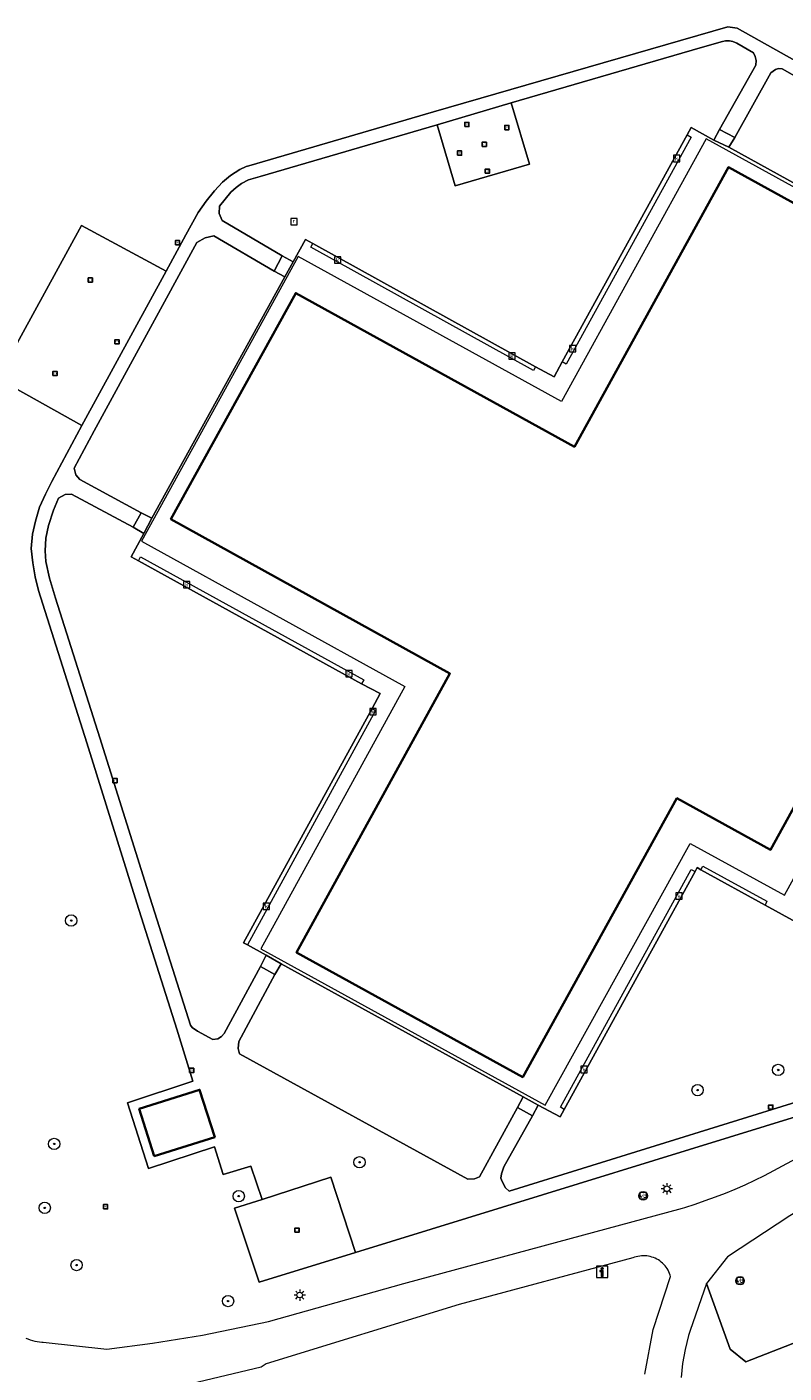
# Model space of a CAD drawing. Header units: metres. Extents: x 250001 to 257773, y 598992 to 609118.
# Tile 47 of 256: x 251688 to 251742, y 600985 to 601080. Entities that reach past the tile are written whole.
import ezdxf
from ezdxf.enums import TextEntityAlignment as Align

# ---------------------------------------------------------------- set-up
doc = ezdxf.new("R2010")
doc.units = ezdxf.units.M
for name, color, linetype, lineweight in [('B-WE-GR-BOOM-S', 252, 'Continuous', 25), ('B-WE-GR-GROENVOORZIENING-GV', 252, 'Continuous', 18), ('B-WE-IE-MEUBILAIR_WEGMEUBILAIR-S', 7, 'Continuous', 25), ('B-WE-KL-ET_LS_OV_LICHTMAST-S', 252, 'Continuous', 25), ('B-WE-OG-BEBOUWING-GV', 1, 'Continuous', 35), ('B-WE-OG-BEBOUWING_LUIFEL-GV', 1, 'Continuous', 18), ('B-WE-OG-BEBOUWING_SCHUUR-GV', 1, 'Continuous', 35), ('B-WE-OG-TERREIN_CULTUURSCHEIDING-GV', 252, 'Continuous', 18), ('B-WE-RI-GWA_KOLK-S', 252, 'Continuous', 25), ('B-WE-RI-GWA_RIOOLPUT-S', 252, 'Continuous', 25), ('B-WE-VH-GOOT-G', 252, 'Continuous', 18), ('B-WE-VH-ONVERHARD-GV', 252, 'Continuous', 18), ('B-WE-VH-VERHARDING_OPEN-GV', 252, 'Continuous', 18), ('B-WE-VH-VERHARDING_STRAATBAKSTEEN-GV', 252, 'Continuous', 18), ('B-WE-VH-VERHARDING_TEGEL-GV', 252, 'Continuous', 18), ('B-WE-VW-VERKEERSTEKEN_BORD-S', 252, 'Continuous', 25), ('B-WE-VW-VERKEERSTEKEN_DRAAGCONSTRUCTIE-S', 252, 'Continuous', 25), ('X-XX-AL-REFERENTIE-G', 7, 'Continuous', 18)]:
    doc.layers.add(name, color=color, linetype=linetype, lineweight=lineweight)
doc.styles.add('NLCS-ISO', font='NLCS-ISO.ttf')

# ---------------------------------------------------------------- blocks, each defined once
blk = doc.blocks.new('SIE-WEG_VERKEERSBORD-SO')
at = {"color": 0, "linetype": 'ByBlock', "lineweight": 18}
blk.add_lwpolyline([(-1.125, -1.125), (1.125, -1.125), (1.125, 1.125), (-1.125, 1.125)], close=True, dxfattribs=at)
at = {"color": 0, "linetype": 'ByBlock', "lineweight": 18, "style": 'NLCS-ISO'}
blk.add_text('vb', height=1.5, dxfattribs=at).set_placement((0, 0), align=Align.MIDDLE_CENTER)
blk = doc.blocks.new('SIE-WEG_VERKEERSBORD_INFORMATIE-SO')
at = {"linetype": 'ByBlock', "lineweight": 18}
h = blk.add_hatch(color=0, dxfattribs=at)
h.dxf.hatch_style = 1
h.paths.add_polyline_path([(0.32, 0.49), (-0.82, 0.49), (-0.82, 0.19), (-0.32, 0.19), (-0.32, -1.62), (0.32, -1.62)])
h = blk.add_hatch(color=0, dxfattribs=at)
h.dxf.hatch_style = 1
edge = h.paths.add_edge_path()
edge.add_arc((0, 1.25), 0.373, 0, 360)
at = {"color": 0, "linetype": 'ByBlock', "lineweight": 18}
for points in [[(-2, -2), (2, -2), (2, 2), (-2, 2)], [(0.32, 0.49), (-0.82, 0.49), (-0.82, 0.19), (-0.32, 0.19), (-0.32, -1.62), (0.32, -1.62)]]:
    blk.add_lwpolyline(points, close=True, dxfattribs=at)
blk.add_circle((0, 1.25), 0.373, dxfattribs=at)
blk = doc.blocks.new('SIE-WEG_PAAL_VERKEERSBORD-SO')
at = {"color": 0, "linetype": 'ByBlock', "lineweight": 18}
blk.add_circle((0, 0), 1.5, dxfattribs=at)
at = {"color": 0, "linetype": 'ByBlock', "lineweight": 18, "style": 'NLCS-ISO'}
blk.add_text('vb', height=1.5, dxfattribs=at).set_placement((0, 0.13), align=Align.MIDDLE_CENTER)
blk = doc.blocks.new('SKL-ET_OV_LICHTMAST-SO')
at = {"color": 0, "linetype": 'ByBlock', "lineweight": 18}
for points in [[(-1.25, 0), (-2, 0)], [(-1.41, 1.41), (-0.88, 0.88)], [(0, 2), (0, 1.25)], [(0.88, 0.88), (1.41, 1.41)], [(2, 0), (1.25, 0)], [(-1.41, -1.41), (-0.88, -0.88)], [(0, -1.25), (0, -2)], [(0.88, -0.88), (1.41, -1.41)]]:
    blk.add_lwpolyline(points, dxfattribs=at)
blk.add_circle((0, 0), 1, dxfattribs=at)
blk = doc.blocks.new('SRI-KOLK-SO')
at = {"color": 0, "linetype": 'ByBlock', "lineweight": 18}
blk.add_lwpolyline([(-1.125, -1.125), (1.125, -1.125), (1.125, 1.125), (-1.125, 1.125)], close=True, dxfattribs=at)
at = {"color": 0, "linetype": 'ByBlock', "lineweight": 18, "style": 'NLCS-ISO'}
blk.add_text('k', height=1.5, dxfattribs=at).set_placement((0, 0), align=Align.MIDDLE_CENTER)
blk = doc.blocks.new('SRI-PUT_INSPECTIEPUT_RIOOLPUT-SO')
at = {"color": 0, "linetype": 'ByBlock', "lineweight": 18}
blk.add_lwpolyline([(-1.12, -1.12), (1.12, -1.12), (1.12, 1.12), (-1.12, 1.12)], close=True, dxfattribs=at)
at = {"color": 0, "linetype": 'ByBlock', "lineweight": 18, "style": 'NLCS-ISO'}
blk.add_text('r', height=1.5, dxfattribs=at).set_placement((0, 0.28), align=Align.MIDDLE_CENTER)
blk = doc.blocks.new('SIE-WEG_SPEELTOESTEL-SO')
at = {"flags": 128}
blk.add_lwpolyline([(-0.75, -0.75), (0.75, -0.75), (0.75, 0.75), (-0.75, 0.75)], close=True, dxfattribs=at)
at = {"style": 'NLCS-ISO'}
blk.add_text('SPT', height=0.45, dxfattribs=at).set_placement((0, 0), align=Align.MIDDLE_CENTER)
blk = doc.blocks.new('SGR-BOOM_01-SO')
at = {"linetype": 'ByBlock', "lineweight": 18}
h = blk.add_hatch(color=0, dxfattribs=at)
h.dxf.hatch_style = 1
edge = h.paths.add_edge_path()
edge.add_arc((0, 0), 0.25, 0, 360)
at = {"color": 0, "linetype": 'ByBlock', "lineweight": 18}
for radius in [2, 0.25]:
    blk.add_circle((0, 0), radius, dxfattribs=at)
blk = doc.blocks.new('BS2021-132-Xref-BGT-GRIJS-20210617-aangepast')
at = {"layer": 'B-WE-GR-GROENVOORZIENING-GV', "flags": 128}
for points in [[(251688.302, 600987.139), (251688.456, 600987.076), (251688.613, 600987.02), (251688.772, 600986.971), (251688.933, 600986.931), (251689.096, 600986.898), (251689.26, 600986.873), (251689.426, 600986.856), (251689.54, 600986.849), (251694.019, 600986.349), (251697.26, 600986.77), (251700.79, 600987.339), (251705.447, 600988.318), (251715.014, 600991.003), (251734.718, 600996.323), (251734.884, 600996.373), (251735.607, 600996.602), (251736.324, 600996.847), (251737.036, 600997.106), (251737.742, 600997.381), (251738.442, 600997.67), (251739.136, 600997.974), (251739.824, 600998.292), (251740.504, 600998.625), (251741.178, 600998.972), (251743.043, 601000)], [(251748.428, 601004.547), (251711.597, 600993.178), (251704.799, 600991.085), (251703.057, 600996.307), (251705.012, 600996.938), (251704.206, 600999.284), (251702.258, 600998.707), (251701.647, 601000.643), (251696.973, 600999.121), (251695.489, 601003.762), (251700.103, 601005.287), (251698.976, 601008.966), (251696.155, 601017.868), (251692.612, 601029.19), (251689.203, 601039.959), (251688.957, 601040.93), (251688.788, 601041.911), (251688.681, 601042.931), (251688.772, 601043.94), (251688.992, 601044.866), (251689.276, 601045.843), (251689.686, 601046.768), (251690.136, 601047.67), (251692.264, 601051.619), (251686.293, 601054.932), (251692.228, 601065.738), (251698.218, 601062.519), (251699.62, 601065.093), (251700.485, 601066.669), (251701.038, 601067.462), (251701.634, 601068.198), (251702.198, 601068.819), (251702.771, 601069.279), (251703.428, 601069.697), (251703.868, 601069.905), (251704.074, 601069.961), (251717.118, 601073.774), (251737.909, 601079.777), (251738.567, 601079.679), (251746.355, 601075.335)], [(251732.049, 600984.599), (251732.649, 600987.739), (251733.869, 600991.479), (251733.837, 600991.591), (251733.795, 600991.709), (251733.746, 600991.824), (251733.689, 600991.935), (251733.626, 600992.043), (251733.556, 600992.147), (251733.479, 600992.246), (251733.396, 600992.339), (251733.307, 600992.428), (251733.213, 600992.51), (251733.114, 600992.586), (251733.01, 600992.656), (251732.902, 600992.719), (251732.79, 600992.775), (251732.674, 600992.824), (251732.556, 600992.865), (251732.436, 600992.898), (251732.313, 600992.924), (251732.189, 600992.942), (251732.065, 600992.952), (251731.939, 600992.954), (251731.814, 600992.948), (251731.69, 600992.934), (251731.567, 600992.912), (251731.445, 600992.882), (251731.326, 600992.845), (251731.209, 600992.8), (251718.92, 600989.5), (251705.29, 600985.329), (251704.929, 600985.089), (251698.019, 600983.43)], [(251760.273, 600980.491), (251755.131, 600991.675), (251739.179, 600985.469), (251738.079, 600986.349), (251736.417, 600990.988), (251735.245, 600987.662), (251735.142, 600987.31), (251735.014, 600986.826), (251734.902, 600986.338), (251734.805, 600985.847), (251734.724, 600985.353), (251734.658, 600984.856), (251734.609, 600984.358)]]:
    blk.add_lwpolyline(points, dxfattribs=at)
blk.add_lwpolyline([(251767.609, 601008.189), (251766.579, 601008.199), (251763.465, 601007.034), (251760.94, 601006.089), (251756.01, 601003.77), (251749.405, 601000), (251748.23, 600999.329), (251742.299, 600995.77), (251737.893, 600992.878), (251736.417, 600990.988), (251738.079, 600986.349), (251739.179, 600985.469), (251755.131, 600991.675), (251752.997, 600996.319), (251757.726, 600998.493), (251757.032, 601000), (251756.593, 601000.955), (251768.394, 601006.367)], close=True, dxfattribs=at)
at = {"layer": 'B-WE-OG-BEBOUWING-GV', "flags": 128}
blk.add_lwpolyline([(251743.135, 601041.328), (251753.965, 601061.052), (251737.958, 601069.859), (251727.073, 601050.112), (251707.38, 601060.972), (251698.562, 601045.005), (251718.275, 601034.087), (251707.441, 601014.379), (251723.427, 601005.575), (251734.315, 601025.284), (251740.939, 601021.64), (251749.778, 601037.669)], close=True, dxfattribs=at)
at = {"layer": 'B-WE-OG-BEBOUWING_LUIFEL-GV', "flags": 128}
for points in [[(251752.986, 601038.58), (251746.311, 601042.25), (251756.496, 601060.79), (251736.39, 601071.859), (251726.165, 601053.318), (251707.55, 601063.566), (251696.478, 601043.435), (251715.084, 601033.164), (251704.911, 601014.641), (251725.004, 601003.592), (251735.245, 601022.093), (251741.911, 601018.443)], [(251749.778, 601037.669), (251740.939, 601021.64), (251734.315, 601025.284), (251723.427, 601005.575), (251707.441, 601014.379), (251718.275, 601034.087), (251698.562, 601045.005), (251707.38, 601060.972), (251727.073, 601050.112), (251737.958, 601069.859), (251753.965, 601061.052), (251743.135, 601041.328)]]:
    blk.add_lwpolyline(points, close=True, dxfattribs=at)
at = {"layer": 'B-WE-OG-BEBOUWING_SCHUUR-GV', "flags": 128}
blk.add_lwpolyline([(251697.382, 600999.98), (251701.653, 601001.339), (251700.588, 601004.684), (251696.318, 601003.325)], close=True, dxfattribs=at)
at = {"layer": 'B-WE-OG-TERREIN_CULTUURSCHEIDING-GV', "flags": 128}
for points in [[(251736.922, 601071.782), (251737.327, 601072.528), (251739.889, 601077.084), (251739.929, 601077.393), (251739.84, 601077.682), (251739.735, 601077.939), (251738.559, 601078.63), (251738.266, 601078.742), (251738.028, 601078.799), (251737.753, 601078.797), (251737.543, 601078.744), (251735.954, 601078.29), (251722.612, 601074.405), (251723.889, 601070.081), (251718.658, 601068.554), (251717.384, 601072.869), (251704.857, 601069.213), (251704.029, 601068.977), (251703.547, 601068.723), (251703.165, 601068.422), (251702.787, 601068.107), (251701.985, 601067.111), (251701.967, 601066.591), (251702.182, 601066.094), (251706.427, 601063.599), (251707.199, 601063.186), (251708.059, 601064.756), (251708.576, 601064.481), (251724.329, 601055.758), (251725.652, 601055.048), (251726.218, 601056.103), (251735.049, 601072.143), (251735.336, 601072.662)], [(251746.403, 601074.185), (251741.751, 601076.816), (251741.506, 601076.831), (251741.292, 601076.759), (251740.956, 601076.527), (251738.401, 601071.972), (251737.981, 601071.277), (251755.02, 601061.885), (251755.417, 601062.629), (251757.818, 601066.852), (251757.868, 601067.108), (251757.851, 601067.39), (251757.617, 601067.807), (251757.383, 601068.037), (251757.239, 601068.15), (251752.931, 601070.573), (251750.616, 601066.37), (251744.14, 601069.938)], [(251706.618, 601062.111), (251705.851, 601062.528), (251701.588, 601065.015), (251700.973, 601064.878), (251700.398, 601064.535), (251693.13, 601051.249), (251691.713, 601048.604), (251691.839, 601048.141), (251692.109, 601047.807), (251696.452, 601045.455), (251697.216, 601045.059)], [(251696.644, 601043.996), (251695.899, 601044.432), (251691.535, 601046.767), (251691.095, 601046.742), (251690.603, 601046.489), (251690.255, 601045.634), (251689.894, 601044.54), (251689.727, 601043.654), (251689.666, 601042.751), (251689.721, 601042.014), (251689.981, 601040.84), (251690.399, 601039.419), (251693.525, 601029.552), (251697.08, 601018.225), (251699.933, 601009.25), (251700.061, 601009.077), (251700.428, 601008.813), (251701.527, 601008.226), (251701.87, 601008.288), (251702.135, 601008.449), (251702.332, 601008.664), (251704.89, 601013.4), (251705.3, 601014.185), (251703.965, 601014.913), (251703.69, 601015.074), (251712.769, 601031.631), (251713.34, 601032.675), (251712.033, 601033.375), (251696.27, 601042.056), (251695.756, 601042.346)], [(251752.14, 601011.357), (251740.546, 601017.734), (251736.018, 601020.23), (251735.748, 601020.379), (251735.598, 601020.104), (251726.361, 601003.299), (251726.061, 601002.769), (251724.511, 601003.601), (251724.11, 601002.836), (251722.08, 600999.241), (251721.92, 600998.749), (251721.884, 600998.428), (251721.965, 600998.21), (251722.193, 600997.753), (251722.471, 600997.526), (251748.266, 601005.514), (251748.773, 601005.696), (251749.036, 601005.831), (251749.242, 601006.028), (251749.478, 601006.495)], [(251706.36, 601013.589), (251705.89, 601012.836), (251703.349, 601008.104), (251703.302, 601007.604), (251703.412, 601007.225), (251719.55, 600998.354), (251720.018, 600998.38), (251720.356, 600998.53), (251723.045, 601003.437), (251723.463, 601004.177)]]:
    blk.add_lwpolyline(points, close=True, dxfattribs=at)
at = {"layer": 'B-WE-VH-GOOT-G', "flags": 128}
for points in [[(251735.049, 601072.143), (251735.316, 601071.999), (251726.484, 601055.959), (251726.218, 601056.103)], [(251724.329, 601055.758), (251724.186, 601055.509), (251708.445, 601064.208), (251708.576, 601064.481)], [(251696.27, 601042.056), (251696.405, 601042.33), (251712.184, 601033.638), (251712.033, 601033.375)], [(251712.769, 601031.631), (251713.026, 601031.468), (251703.965, 601014.913)], [(251736.018, 601020.23), (251736.157, 601020.48), (251740.683, 601018.002), (251740.546, 601017.734)], [(251726.361, 601003.299), (251726.091, 601003.444), (251735.321, 601020.242), (251735.598, 601020.104)]]:
    blk.add_lwpolyline(points, dxfattribs=at)
at = {"layer": 'B-WE-VH-ONVERHARD-GV', "flags": 128}
blk.add_lwpolyline([(251705.012, 600996.938), (251703.057, 600996.307), (251704.799, 600991.085), (251711.597, 600993.178), (251709.865, 600998.512)], close=True, dxfattribs=at)
at = {"layer": 'B-WE-VH-VERHARDING_OPEN-GV', "flags": 128}
for points in [[(251738.401, 601071.972), (251737.327, 601072.528), (251736.922, 601071.782), (251737.981, 601071.277)], [(251707.199, 601063.186), (251706.427, 601063.599), (251705.851, 601062.528), (251706.618, 601062.111)], [(251697.216, 601045.059), (251696.452, 601045.455), (251695.899, 601044.432), (251696.644, 601043.996)], [(251706.36, 601013.589), (251705.3, 601014.185), (251704.89, 601013.4), (251705.89, 601012.836)], [(251724.511, 601003.601), (251723.463, 601004.177), (251723.045, 601003.437), (251724.11, 601002.836)]]:
    blk.add_lwpolyline(points, close=True, dxfattribs=at)
at = {"layer": 'B-WE-VH-VERHARDING_STRAATBAKSTEEN-GV', "flags": 128}
for points in [[(251746.355, 601075.335), (251738.567, 601079.679), (251737.909, 601079.777), (251717.118, 601073.774), (251704.074, 601069.961), (251703.868, 601069.905), (251703.428, 601069.697), (251702.771, 601069.279), (251702.198, 601068.819), (251701.634, 601068.198), (251701.038, 601067.462), (251700.485, 601066.669), (251699.62, 601065.093), (251698.218, 601062.519), (251692.264, 601051.619), (251690.136, 601047.67), (251689.686, 601046.768), (251689.276, 601045.843), (251688.992, 601044.866), (251688.772, 601043.94), (251688.681, 601042.931), (251688.788, 601041.911), (251688.957, 601040.93), (251689.203, 601039.959), (251692.612, 601029.19), (251696.155, 601017.868), (251698.976, 601008.966), (251700.103, 601005.287), (251695.489, 601003.762), (251696.973, 600999.121), (251701.647, 601000.643), (251702.258, 600998.707), (251704.206, 600999.284), (251705.012, 600996.938), (251709.865, 600998.512), (251711.597, 600993.178), (251748.428, 601004.547)], [(251748.266, 601005.514), (251722.471, 600997.526), (251722.193, 600997.753), (251721.965, 600998.21), (251721.884, 600998.428), (251721.92, 600998.749), (251722.08, 600999.241), (251724.11, 601002.836), (251723.045, 601003.437), (251720.356, 600998.53), (251720.018, 600998.38), (251719.55, 600998.354), (251703.412, 601007.225), (251703.302, 601007.604), (251703.349, 601008.104), (251705.89, 601012.836), (251704.89, 601013.4), (251702.332, 601008.664), (251702.135, 601008.449), (251701.87, 601008.288), (251701.527, 601008.226), (251700.428, 601008.813), (251700.061, 601009.077), (251699.933, 601009.25), (251697.08, 601018.225), (251693.525, 601029.552), (251690.399, 601039.419), (251689.981, 601040.84), (251689.721, 601042.014), (251689.666, 601042.751), (251689.727, 601043.654), (251689.894, 601044.54), (251690.255, 601045.634), (251690.603, 601046.489), (251691.095, 601046.742), (251691.535, 601046.767), (251695.899, 601044.432), (251696.452, 601045.455), (251692.109, 601047.807), (251691.839, 601048.141), (251691.713, 601048.604), (251693.13, 601051.249), (251700.398, 601064.535), (251700.973, 601064.878), (251701.588, 601065.015), (251705.851, 601062.528), (251706.427, 601063.599), (251702.182, 601066.094), (251701.967, 601066.591), (251701.985, 601067.111), (251702.787, 601068.107), (251703.165, 601068.422), (251703.547, 601068.723), (251704.029, 601068.977), (251704.857, 601069.213), (251717.384, 601072.869), (251722.612, 601074.405), (251735.954, 601078.29), (251737.543, 601078.744), (251737.753, 601078.797), (251738.028, 601078.799), (251738.266, 601078.742), (251738.559, 601078.63), (251739.735, 601077.939), (251739.84, 601077.682), (251739.929, 601077.393), (251739.889, 601077.084), (251737.327, 601072.528), (251738.401, 601071.972), (251740.956, 601076.527), (251741.292, 601076.759), (251741.506, 601076.831), (251741.751, 601076.816), (251746.403, 601074.185)]]:
    blk.add_lwpolyline(points, dxfattribs=at)
at = {"layer": 'B-WE-VH-VERHARDING_TEGEL-GV', "flags": 128}
for points in [[(251722.612, 601074.405), (251717.384, 601072.869), (251718.658, 601068.554), (251723.889, 601070.081)], [(251749.778, 601037.669), (251740.939, 601021.64), (251734.315, 601025.284), (251723.427, 601005.575), (251707.441, 601014.379), (251718.275, 601034.087), (251698.562, 601045.005), (251707.38, 601060.972), (251727.073, 601050.112), (251737.958, 601069.859), (251753.965, 601061.052), (251743.135, 601041.328)], [(251698.218, 601062.519), (251692.228, 601065.738), (251686.293, 601054.932), (251692.264, 601051.619)]]:
    blk.add_lwpolyline(points, close=True, dxfattribs=at)
blk.add_lwpolyline([(251755.02, 601061.885), (251737.981, 601071.277), (251736.922, 601071.782), (251735.336, 601072.662), (251735.049, 601072.143), (251726.218, 601056.103), (251725.652, 601055.048), (251724.329, 601055.758), (251708.576, 601064.481), (251708.059, 601064.756), (251707.199, 601063.186), (251706.618, 601062.111), (251697.216, 601045.059), (251696.644, 601043.996), (251695.756, 601042.346), (251696.27, 601042.056), (251712.033, 601033.375), (251713.34, 601032.675), (251712.769, 601031.631), (251703.69, 601015.074), (251703.965, 601014.913), (251705.3, 601014.185), (251706.36, 601013.589), (251723.463, 601004.177), (251724.511, 601003.601), (251726.061, 601002.769), (251726.361, 601003.299), (251735.598, 601020.104), (251735.748, 601020.379), (251736.018, 601020.23), (251740.546, 601017.734), (251752.14, 601011.357)], dxfattribs=at)
at = {"layer": 'B-WE-GR-BOOM-S', "xscale": 0.2, "yscale": 0.2, "zscale": 0.2}
for p in [(251691.509, 601016.639), (251741.475, 601006.08), (251735.782, 601004.657), (251690.307, 601000.857), (251711.887, 600999.563), (251703.348, 600997.166), (251689.64, 600996.339), (251691.888, 600992.298), (251702.599, 600989.751)]:
    blk.add_blockref('SGR-BOOM_01-SO', p, dxfattribs=at)
at = {"layer": 'B-WE-IE-MEUBILAIR_WEGMEUBILAIR-S', "xscale": 0.2, "yscale": 0.2, "zscale": 0.2}
for p in [(251719.471, 601072.88), (251722.297, 601072.666), (251718.953, 601070.865), (251720.704, 601071.484), (251720.922, 601069.588), (251699.024, 601064.532), (251692.861, 601061.898), (251694.748, 601057.53), (251690.362, 601055.29), (251694.6, 601026.527), (251700.025, 601006.049), (251740.949, 601003.45), (251693.935, 600996.419), (251707.466, 600994.761)]:
    blk.add_blockref('SIE-WEG_SPEELTOESTEL-SO', p, dxfattribs=at)
at = {"layer": 'B-WE-KL-ET_LS_OV_LICHTMAST-S', "xscale": 0.2, "yscale": 0.2, "zscale": 0.2}
for p in [(251733.61, 600997.69), (251707.66, 600990.18)]:
    blk.add_blockref('SKL-ET_OV_LICHTMAST-SO', p, dxfattribs=at)
at = {"layer": 'B-WE-RI-GWA_KOLK-S', "xscale": 0.2, "yscale": 0.2, "zscale": 0.2}
for p in [(251734.297, 601070.48), (251710.343, 601063.307), (251722.664, 601056.523), (251726.946, 601057.048), (251699.676, 601040.372), (251711.134, 601034.081), (251712.831, 601031.394), (251734.474, 601018.365), (251705.298, 601017.653), (251727.755, 601006.113)]:
    blk.add_blockref('SRI-KOLK-SO', p, dxfattribs=at)
at = {"layer": 'B-WE-RI-GWA_RIOOLPUT-S', "xscale": 0.2, "yscale": 0.2, "zscale": 0.2}
blk.add_blockref('SRI-PUT_INSPECTIEPUT_RIOOLPUT-SO', (251707.262, 601066.027), dxfattribs=at)
at = {"layer": 'B-WE-VW-VERKEERSTEKEN_BORD-S', "xscale": 0.2, "yscale": 0.2, "zscale": 0.2}
for name, p in [('SIE-WEG_VERKEERSBORD-SO', (251731.933, 600997.19)), ('SIE-WEG_VERKEERSBORD_INFORMATIE-SO', (251729.032, 600991.811)), ('SIE-WEG_VERKEERSBORD-SO', (251738.783, 600991.189))]:
    blk.add_blockref(name, p, dxfattribs=at)
at = {"layer": 'B-WE-VW-VERKEERSTEKEN_DRAAGCONSTRUCTIE-S', "xscale": 0.2, "yscale": 0.2, "zscale": 0.2}
for p in [(251731.933, 600997.19), (251738.783, 600991.189)]:
    blk.add_blockref('SIE-WEG_PAAL_VERKEERSBORD-SO', p, dxfattribs=at)

msp = doc.modelspace()

# ---------------------------------------------------------------- block references
at = {"layer": 'X-XX-AL-REFERENTIE-G'}
msp.add_blockref('BS2021-132-Xref-BGT-GRIJS-20210617-aangepast', (0, 0), dxfattribs=at)

doc.saveas('drawing.dxf')
